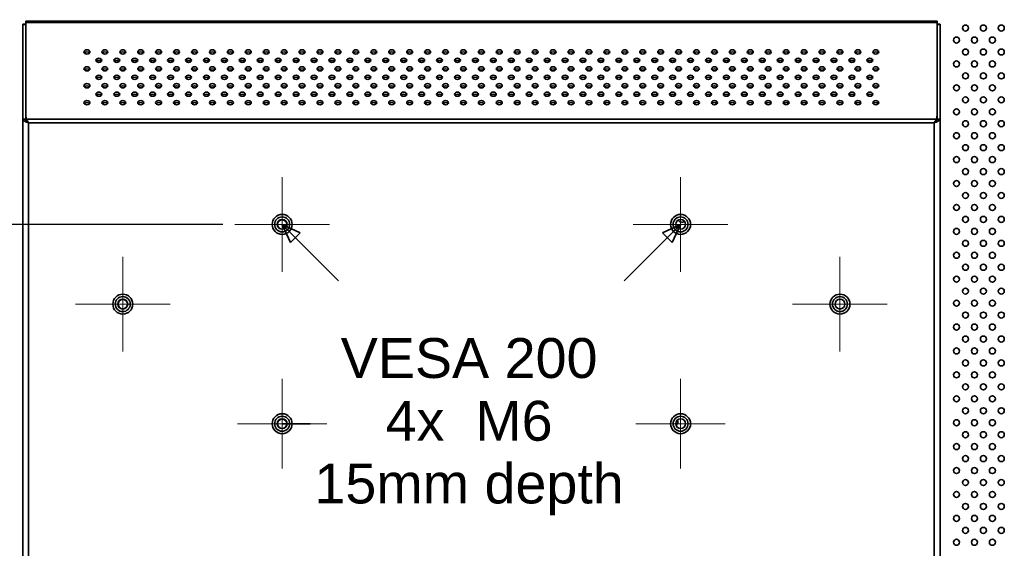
# Model space of a CAD drawing. Header units: millimetres. Extents: x 0 to 3360, y 0 to 2376.
# Tile 80 of 82: x 2466 to 2961, y 1701 to 1966. Entities that reach past the tile are written whole.
import ezdxf

# ---------------------------------------------------------------- set-up
doc = ezdxf.new("R2010")
doc.units = ezdxf.units.MM
doc.header["$LTSCALE"] = 8
for name, color, linetype, lineweight in [('Bemaßungen(ISO)', 7, 'Continuous', 18), ('Mittelpunktmarkierung(ISO)', 7, 'Continuous', 18), ('Sichtbare Kanten(ISO)', 7, 'Continuous', 35), ('Sichtbare tangentiale Kanten(ISO)', 7, 'Continuous', 35), ('Skizziergeometrie(ISO)', 7, 'Continuous', 35), ('Symbole(ISO)', 7, 'Continuous', 18)]:
    doc.layers.add(name, color=color, linetype=linetype, lineweight=lineweight)
doc.styles.add('Aktuell-ISO', font='arial.ttf')
doc.styles.add('Aktuell-ISOGroßer Text', font='arial.ttf')
doc.dimstyles.new('X.XXXGroßer Text', dxfattribs={"dimscale": 8, "dimtxt": 3.048, "dimasz": 5, "dimexe": 3.175, "dimexo": 0.75, "dimgap": 0.762, "dimtad": 1, "dimdec": 1, "dimrnd": 1e-08, "dimzin": 12, "dimtxsty": 'Aktuell-ISOGroßer Text', "dimcen": 0.09, "dimdle": 10, "dimclrd": 256, "dimclre": 256, "dimclrt": 7, "dimadec": 0, "dimazin": 3, "dimtfac": 0.656168, "dimtdec": 1, "dimtmove": 0, "dimatfit": 3, "dimfxl": 0, "dimtolj": 1, "dimlwd": 25, "dimlwe": 25, "dimarcsym": 0})

# ---------------------------------------------------------------- blocks, each defined once
blk = doc.blocks.new('*D19')
at = {"layer": 'Bemaßungen(ISO)', "color": 250, "linetype": 'Continuous', "lineweight": 25, "true_color": 0x3f3f3f, "transparency": 16777216}
for p, q in [((2311.45, 1987.33), (2212.05, 1987.33)), ((2237.45, 1947.33), (2237.45, 1903.08)), ((2568.45, 1863.08), (2212.05, 1863.08))]:
    blk.add_line(p, q, dxfattribs=at)
at = {"layer": 'Bemaßungen(ISO)', "color": 250, "linetype": 'Continuous', "true_color": 0x3f3f3f, "transparency": 16777216}
for points in [[(2230.78, 1947.33), (2244.12, 1947.33), (2237.45, 1987.33)], [(2230.78, 1903.08), (2244.12, 1903.08), (2237.45, 1863.08)]]:
    blk.add_solid(points, dxfattribs=at)
at = {"layer": 'Defpoints', "color": 0, "linetype": 'Continuous', "transparency": 16777216}
for p in [(2317.45, 1987.33), (2237.45, 1863.08), (2574.45, 1863.08)]:
    blk.add_point(p, dxfattribs=at)
at = {"layer": 'Bemaßungen(ISO)', "color": 7, "linetype": 'Continuous', "lineweight": 25, "transparency": 16777216, "insert": (2202.05, 1885.21), "char_height": 24.384, "attachment_point": 1, "rotation": 90, "style": 'Aktuell-ISOGroßer Text'}
blk.add_mtext('\\A1;124,3', dxfattribs=at)
blk = doc.blocks.new('*D21')
at = {"layer": 'Bemaßungen(ISO)', "color": 250, "linetype": 'Continuous', "lineweight": 25, "true_color": 0x3f3f3f, "transparency": 16777216}
for p, q in [((2568.45, 1863.08), (2212.05, 1863.08)), ((2237.45, 1823.08), (2237.45, 1703.08)), ((2568.45, 1663.08), (2212.05, 1663.08))]:
    blk.add_line(p, q, dxfattribs=at)
at = {"layer": 'Bemaßungen(ISO)', "color": 250, "linetype": 'Continuous', "true_color": 0x3f3f3f, "transparency": 16777216}
for points in [[(2230.78, 1823.08), (2244.12, 1823.08), (2237.45, 1863.08)], [(2230.78, 1703.08), (2244.12, 1703.08), (2237.45, 1663.08)]]:
    blk.add_solid(points, dxfattribs=at)
at = {"layer": 'Defpoints', "color": 0, "linetype": 'Continuous', "transparency": 16777216}
for p in [(2574.45, 1863.08), (2237.45, 1663.08), (2574.45, 1663.08)]:
    blk.add_point(p, dxfattribs=at)
at = {"layer": 'Bemaßungen(ISO)', "color": 7, "linetype": 'Continuous', "lineweight": 25, "transparency": 16777216, "insert": (2206.45, 1735.98), "char_height": 24.384, "attachment_point": 1, "rotation": 90, "style": 'Aktuell-ISOGroßer Text'}
blk.add_mtext('\\A1;200', dxfattribs=at)

msp = doc.modelspace()

# ---------------------------------------------------------------- linework, layer by layer
at = {"layer": 'Mittelpunktmarkierung(ISO)', "linetype": 'Continuous'}
for p, q in [((2598.2, 1886.83), (2598.2, 1839.33)), ((2798.2, 1886.83), (2798.2, 1839.33)), ((2621.95, 1863.08), (2574.45, 1863.08)), ((2821.95, 1863.08), (2774.45, 1863.08)), ((2518.2, 1846.83), (2518.2, 1799.33)), ((2878.2, 1846.83), (2878.2, 1799.33)), ((2541.95, 1823.08), (2494.45, 1823.08)), ((2901.95, 1823.08), (2854.45, 1823.08)), ((2598.2, 1785.54), (2598.2, 1740.62)), ((2798.2, 1785.54), (2798.2, 1740.62)), ((2620.66, 1763.08), (2575.74, 1763.08)), ((2820.66, 1763.08), (2775.74, 1763.08))]:
    msp.add_line(p, q, dxfattribs=at)
at = {"layer": 'Sichtbare Kanten(ISO)'}
for p, q in [((2467.95, 1963.58), (2467.95, 1963.29)), ((2469.45, 1963.58), (2467.95, 1963.58)), ((2467.95, 1963.29), (2467.95, 1915.96)), ((2469.45, 1963.29), (2467.95, 1963.29)), ((2469.45, 1965.08), (2926.95, 1965.08)), ((2469.45, 1964.35), (2469.45, 1965.08)), ((2469.45, 1964.35), (2469.45, 1918.08)), ((2926.95, 1965.08), (2926.95, 1964.35)), ((2926.95, 1964.35), (2926.95, 1918.08)), ((2926.95, 1963.58), (2928.45, 1963.58)), ((2926.95, 1963.29), (2928.45, 1963.29)), ((2928.45, 1963.29), (2928.45, 1963.58)), ((2928.45, 1915.96), (2928.45, 1963.29)), ((2469.66, 1915.81), (2469.45, 1918.08)), ((2469.45, 1917.02), (2469.45, 1918.08)), ((2926.95, 1918.08), (2926.74, 1915.81)), ((2926.95, 1917.02), (2926.95, 1918.08)), ((2467.95, 1608.08), (2467.95, 1915.96)), ((2467.95, 1915.96), (2469.45, 1915.96)), ((2469.74, 1914.86), (2468.99, 1914.86)), ((2469.45, 1917.02), (2469.6, 1915.37)), ((2469.45, 1915.96), (2469.45, 1917.02)), ((2469.66, 1914.91), (2469.66, 1915.81)), ((2469.8, 1915.66), (2469.8, 1915.66)), ((2926.6, 1915.66), (2926.6, 1915.66)), ((2926.66, 1914.86), (2927.41, 1914.86)), ((2926.74, 1915.81), (2926.74, 1914.91)), ((2926.79, 1915.37), (2926.95, 1917.02)), ((2926.95, 1917.02), (2926.95, 1915.96)), ((2926.95, 1915.96), (2928.45, 1915.96)), ((2928.45, 1915.96), (2928.45, 1608.08))]:
    msp.add_line(p, q, dxfattribs=at)
for centre, radius in [((2941.2, 1961.58), 1.5), ((2950.2, 1961.58), 1.5), ((2959.2, 1961.58), 1.5), ((2936.7, 1955.58), 1.5), ((2945.7, 1955.58), 1.5), ((2954.7, 1955.58), 1.5), ((2941.2, 1949.58), 1.5), ((2950.2, 1949.58), 1.5), ((2959.2, 1949.58), 1.5), ((2936.7, 1943.58), 1.5), ((2945.7, 1943.58), 1.5), ((2954.7, 1943.58), 1.5), ((2941.2, 1937.58), 1.5), ((2950.2, 1937.58), 1.5), ((2959.2, 1937.58), 1.5), ((2936.7, 1931.58), 1.5), ((2945.7, 1931.58), 1.5), ((2954.7, 1931.58), 1.5), ((2941.2, 1925.58), 1.5), ((2950.2, 1925.58), 1.5), ((2959.2, 1925.58), 1.5), ((2936.7, 1919.58), 1.5), ((2945.7, 1919.58), 1.5), ((2954.7, 1919.58), 1.5), ((2941.2, 1913.58), 1.5), ((2950.2, 1913.58), 1.5), ((2959.2, 1913.58), 1.5), ((2936.7, 1907.58), 1.5), ((2945.7, 1907.58), 1.5), ((2954.7, 1907.58), 1.5), ((2941.2, 1901.58), 1.5), ((2950.2, 1901.58), 1.5), ((2959.2, 1901.58), 1.5), ((2936.7, 1895.58), 1.5), ((2945.7, 1895.58), 1.5), ((2954.7, 1895.58), 1.5), ((2941.2, 1889.58), 1.5), ((2950.2, 1889.58), 1.5), ((2959.2, 1889.58), 1.5), ((2936.7, 1883.58), 1.5), ((2945.7, 1883.58), 1.5), ((2954.7, 1883.58), 1.5), ((2941.2, 1877.58), 1.5), ((2950.2, 1877.58), 1.5), ((2959.2, 1877.58), 1.5), ((2936.7, 1871.58), 1.5), ((2945.7, 1871.58), 1.5), ((2954.7, 1871.58), 1.5), ((2598.2, 1863.08), 5), ((2598.2, 1863.08), 3.75), ((2598.2, 1863.08), 2.46), ((2598.2, 1863.08), 2.34), ((2798.2, 1863.08), 5), ((2798.2, 1863.08), 3.75), ((2798.2, 1863.08), 2.46), ((2941.2, 1865.58), 1.5), ((2950.2, 1865.58), 1.5), ((2959.2, 1865.58), 1.5), ((2936.7, 1859.58), 1.5), ((2945.7, 1859.58), 1.5), ((2954.7, 1859.58), 1.5), ((2941.2, 1853.58), 1.5), ((2950.2, 1853.58), 1.5), ((2959.2, 1853.58), 1.5), ((2936.7, 1847.58), 1.5), ((2945.7, 1847.58), 1.5), ((2954.7, 1847.58), 1.5), ((2941.2, 1841.58), 1.5), ((2950.2, 1841.58), 1.5), ((2959.2, 1841.58), 1.5), ((2936.7, 1835.58), 1.5), ((2945.7, 1835.58), 1.5), ((2954.7, 1835.58), 1.5), ((2941.2, 1829.58), 1.5), ((2950.2, 1829.58), 1.5), ((2959.2, 1829.58), 1.5), ((2518.2, 1823.08), 5), ((2518.2, 1823.08), 3.75), ((2518.2, 1823.08), 2.46), ((2518.2, 1823.08), 2.34), ((2878.2, 1823.08), 5), ((2878.2, 1823.08), 3.75), ((2878.2, 1823.08), 2.46), ((2936.7, 1823.58), 1.5), ((2945.7, 1823.58), 1.5), ((2954.7, 1823.58), 1.5), ((2941.2, 1817.58), 1.5), ((2950.2, 1817.58), 1.5), ((2959.2, 1817.58), 1.5), ((2936.7, 1811.58), 1.5), ((2945.7, 1811.58), 1.5), ((2954.7, 1811.58), 1.5), ((2941.2, 1805.58), 1.5), ((2950.2, 1805.58), 1.5), ((2959.2, 1805.58), 1.5), ((2936.7, 1799.58), 1.5), ((2945.7, 1799.58), 1.5), ((2954.7, 1799.58), 1.5), ((2941.2, 1793.58), 1.5), ((2950.2, 1793.58), 1.5), ((2959.2, 1793.58), 1.5), ((2936.7, 1787.58), 1.5), ((2945.7, 1787.58), 1.5), ((2954.7, 1787.58), 1.5), ((2941.2, 1781.58), 1.5), ((2950.2, 1781.58), 1.5), ((2959.2, 1781.58), 1.5), ((2936.7, 1775.58), 1.5), ((2945.7, 1775.58), 1.5), ((2954.7, 1775.58), 1.5), ((2941.2, 1769.58), 1.5), ((2950.2, 1769.58), 1.5), ((2959.2, 1769.58), 1.5), ((2598.2, 1763.08), 5), ((2598.2, 1763.08), 3.75), ((2598.2, 1763.08), 2.46), ((2598.2, 1763.08), 2.34), ((2798.2, 1763.08), 5), ((2798.2, 1763.08), 3.75), ((2798.2, 1763.08), 2.46), ((2936.7, 1763.58), 1.5), ((2945.7, 1763.58), 1.5), ((2954.7, 1763.58), 1.5), ((2941.2, 1757.58), 1.5), ((2950.2, 1757.58), 1.5), ((2959.2, 1757.58), 1.5), ((2936.7, 1751.58), 1.5), ((2945.7, 1751.58), 1.5), ((2954.7, 1751.58), 1.5), ((2941.2, 1745.58), 1.5), ((2950.2, 1745.58), 1.5), ((2959.2, 1745.58), 1.5), ((2936.7, 1739.58), 1.5), ((2945.7, 1739.58), 1.5), ((2954.7, 1739.58), 1.5), ((2941.2, 1733.58), 1.5), ((2950.2, 1733.58), 1.5), ((2959.2, 1733.58), 1.5), ((2936.7, 1727.58), 1.5), ((2945.7, 1727.58), 1.5), ((2954.7, 1727.58), 1.5), ((2941.2, 1721.58), 1.5), ((2950.2, 1721.58), 1.5), ((2959.2, 1721.58), 1.5), ((2936.7, 1715.58), 1.5), ((2945.7, 1715.58), 1.5), ((2954.7, 1715.58), 1.5), ((2941.2, 1709.58), 1.5), ((2950.2, 1709.58), 1.5), ((2959.2, 1709.58), 1.5), ((2936.7, 1703.58), 1.5), ((2945.7, 1703.58), 1.5), ((2954.7, 1703.58), 1.5)]:
    msp.add_circle(centre, radius, dxfattribs=at)
for centre, start, end in [((2698.2, 1926.93), 150.4113, 156.0542), ((2798.85, 1866.08), 204.7102, 310.8395), ((2794.85, 1764.08), 300.0846, 26.6739)]:
    msp.add_arc(centre, 2, start, end, dxfattribs=at)
for centre in [(2500.2, 1949.62), (2509.2, 1949.62), (2518.2, 1949.62), (2527.2, 1949.62), (2536.2, 1949.62), (2545.2, 1949.62), (2554.2, 1949.62), (2563.2, 1949.62), (2572.2, 1949.62), (2581.2, 1949.62), (2590.2, 1949.62), (2599.2, 1949.62), (2608.2, 1949.62), (2617.2, 1949.62), (2626.2, 1949.62), (2635.2, 1949.62), (2644.2, 1949.62), (2653.2, 1949.62), (2662.2, 1949.62), (2671.2, 1949.62), (2680.2, 1949.62), (2689.2, 1949.62), (2698.2, 1949.62), (2707.2, 1949.62), (2716.2, 1949.62), (2725.2, 1949.62), (2734.2, 1949.62), (2743.2, 1949.62), (2752.2, 1949.62), (2761.2, 1949.62), (2770.2, 1949.62), (2779.2, 1949.62), (2788.2, 1949.62), (2797.2, 1949.62), (2806.2, 1949.62), (2815.2, 1949.62), (2824.2, 1949.62), (2833.2, 1949.62), (2842.2, 1949.62), (2851.2, 1949.62), (2860.2, 1949.62), (2869.2, 1949.62), (2878.2, 1949.62), (2887.2, 1949.62), (2896.2, 1949.62), (2506.2, 1945.37), (2515.2, 1945.37), (2524.2, 1945.37), (2533.2, 1945.37), (2542.2, 1945.37), (2551.2, 1945.37), (2560.2, 1945.37), (2569.2, 1945.37), (2578.2, 1945.37), (2587.2, 1945.37), (2596.2, 1945.37), (2605.2, 1945.37), (2614.2, 1945.37), (2623.2, 1945.37), (2632.2, 1945.37), (2641.2, 1945.37), (2650.2, 1945.37), (2659.2, 1945.37), (2668.2, 1945.37), (2677.2, 1945.37), (2686.2, 1945.37), (2695.2, 1945.37), (2704.2, 1945.37), (2713.2, 1945.37), (2722.2, 1945.37), (2731.2, 1945.37), (2740.2, 1945.37), (2749.2, 1945.37), (2758.2, 1945.37), (2767.2, 1945.37), (2776.2, 1945.37), (2785.2, 1945.37), (2794.2, 1945.37), (2803.2, 1945.37), (2812.2, 1945.37), (2821.2, 1945.37), (2830.2, 1945.37), (2839.2, 1945.37), (2848.2, 1945.37), (2857.2, 1945.37), (2866.2, 1945.37), (2875.2, 1945.37), (2884.2, 1945.37), (2893.2, 1945.37), (2500.2, 1941.13), (2506.2, 1936.89), (2509.2, 1941.13), (2515.2, 1936.89), (2518.2, 1941.13), (2524.2, 1936.89), (2527.2, 1941.13), (2533.2, 1936.89), (2536.2, 1941.13), (2542.2, 1936.89), (2545.2, 1941.13), (2551.2, 1936.89), (2554.2, 1941.13), (2560.2, 1936.89), (2563.2, 1941.13), (2569.2, 1936.89), (2572.2, 1941.13), (2578.2, 1936.89), (2581.2, 1941.13), (2587.2, 1936.89), (2590.2, 1941.13), (2596.2, 1936.89), (2599.2, 1941.13), (2605.2, 1936.89), (2608.2, 1941.13), (2614.2, 1936.89), (2617.2, 1941.13), (2623.2, 1936.89), (2626.2, 1941.13), (2632.2, 1936.89), (2635.2, 1941.13), (2641.2, 1936.89), (2644.2, 1941.13), (2650.2, 1936.89), (2653.2, 1941.13), (2659.2, 1936.89), (2662.2, 1941.13), (2668.2, 1936.89), (2671.2, 1941.13), (2677.2, 1936.89), (2680.2, 1941.13), (2686.2, 1936.89), (2689.2, 1941.13), (2695.2, 1936.89), (2698.2, 1941.13), (2704.2, 1936.89), (2707.2, 1941.13), (2713.2, 1936.89), (2716.2, 1941.13), (2722.2, 1936.89), (2725.2, 1941.13), (2731.2, 1936.89), (2734.2, 1941.13), (2740.2, 1936.89), (2743.2, 1941.13), (2749.2, 1936.89), (2752.2, 1941.13), (2758.2, 1936.89), (2761.2, 1941.13), (2767.2, 1936.89), (2770.2, 1941.13), (2776.2, 1936.89), (2779.2, 1941.13), (2785.2, 1936.89), (2788.2, 1941.13), (2794.2, 1936.89), (2797.2, 1941.13), (2803.2, 1936.89), (2806.2, 1941.13), (2812.2, 1936.89), (2815.2, 1941.13), (2821.2, 1936.89), (2824.2, 1941.13), (2830.2, 1936.89), (2833.2, 1941.13), (2839.2, 1936.89), (2842.2, 1941.13), (2848.2, 1936.89), (2851.2, 1941.13), (2857.2, 1936.89), (2860.2, 1941.13), (2866.2, 1936.89), (2869.2, 1941.13), (2875.2, 1936.89), (2878.2, 1941.13), (2884.2, 1936.89), (2887.2, 1941.13), (2893.2, 1936.89), (2896.2, 1941.13), (2500.2, 1932.65), (2509.2, 1932.65), (2518.2, 1932.65), (2527.2, 1932.65), (2536.2, 1932.65), (2545.2, 1932.65), (2554.2, 1932.65), (2563.2, 1932.65), (2572.2, 1932.65), (2581.2, 1932.65), (2590.2, 1932.65), (2599.2, 1932.65), (2608.2, 1932.65), (2617.2, 1932.65), (2626.2, 1932.65), (2635.2, 1932.65), (2644.2, 1932.65), (2653.2, 1932.65), (2662.2, 1932.65), (2671.2, 1932.65), (2680.2, 1932.65), (2689.2, 1932.65), (2698.2, 1932.65), (2707.2, 1932.65), (2716.2, 1932.65), (2725.2, 1932.65), (2734.2, 1932.65), (2743.2, 1932.65), (2752.2, 1932.65), (2761.2, 1932.65), (2770.2, 1932.65), (2779.2, 1932.65), (2788.2, 1932.65), (2797.2, 1932.65), (2806.2, 1932.65), (2815.2, 1932.65), (2824.2, 1932.65), (2833.2, 1932.65), (2842.2, 1932.65), (2851.2, 1932.65), (2860.2, 1932.65), (2869.2, 1932.65), (2878.2, 1932.65), (2887.2, 1932.65), (2896.2, 1932.65), (2506.2, 1928.4), (2515.2, 1928.4), (2524.2, 1928.4), (2533.2, 1928.4), (2542.2, 1928.4), (2551.2, 1928.4), (2560.2, 1928.4), (2569.2, 1928.4), (2578.2, 1928.4), (2587.2, 1928.4), (2596.2, 1928.4), (2605.2, 1928.4), (2614.2, 1928.4), (2623.2, 1928.4), (2632.2, 1928.4), (2641.2, 1928.4), (2650.2, 1928.4), (2659.2, 1928.4), (2668.2, 1928.4), (2677.2, 1928.4), (2686.2, 1928.4), (2695.2, 1928.4), (2704.2, 1928.4), (2713.2, 1928.4), (2722.2, 1928.4), (2731.2, 1928.4), (2740.2, 1928.4), (2749.2, 1928.4), (2758.2, 1928.4), (2767.2, 1928.4), (2776.2, 1928.4), (2785.2, 1928.4), (2794.2, 1928.4), (2803.2, 1928.4), (2812.2, 1928.4), (2821.2, 1928.4), (2830.2, 1928.4), (2839.2, 1928.4), (2848.2, 1928.4), (2857.2, 1928.4), (2866.2, 1928.4), (2875.2, 1928.4), (2884.2, 1928.4), (2893.2, 1928.4), (2500.2, 1924.16), (2509.2, 1924.16), (2518.2, 1924.16), (2527.2, 1924.16), (2536.2, 1924.16), (2545.2, 1924.16), (2554.2, 1924.16), (2563.2, 1924.16), (2572.2, 1924.16), (2581.2, 1924.16), (2590.2, 1924.16), (2599.2, 1924.16), (2608.2, 1924.16), (2617.2, 1924.16), (2626.2, 1924.16), (2635.2, 1924.16), (2644.2, 1924.16), (2653.2, 1924.16), (2662.2, 1924.16), (2671.2, 1924.16), (2680.2, 1924.16), (2689.2, 1924.16), (2698.2, 1924.16), (2707.2, 1924.16), (2716.2, 1924.16), (2725.2, 1924.16), (2734.2, 1924.16), (2743.2, 1924.16), (2752.2, 1924.16), (2761.2, 1924.16), (2770.2, 1924.16), (2779.2, 1924.16), (2788.2, 1924.16), (2797.2, 1924.16), (2806.2, 1924.16), (2815.2, 1924.16), (2824.2, 1924.16), (2833.2, 1924.16), (2842.2, 1924.16), (2851.2, 1924.16), (2860.2, 1924.16), (2869.2, 1924.16), (2878.2, 1924.16), (2887.2, 1924.16), (2896.2, 1924.16)]:
    msp.add_ellipse(centre, major_axis=(1.5, 0), ratio=0.707107, dxfattribs=at)
for centre in [(2500.2, 1948.56), (2509.2, 1948.56), (2518.2, 1948.56), (2527.2, 1948.56), (2536.2, 1948.56), (2545.2, 1948.56), (2554.2, 1948.56), (2563.2, 1948.56), (2572.2, 1948.56), (2581.2, 1948.56), (2590.2, 1948.56), (2599.2, 1948.56), (2608.2, 1948.56), (2617.2, 1948.56), (2626.2, 1948.56), (2635.2, 1948.56), (2644.2, 1948.56), (2653.2, 1948.56), (2662.2, 1948.56), (2671.2, 1948.56), (2680.2, 1948.56), (2689.2, 1948.56), (2698.2, 1948.56), (2707.2, 1948.56), (2716.2, 1948.56), (2725.2, 1948.56), (2734.2, 1948.56), (2743.2, 1948.56), (2752.2, 1948.56), (2761.2, 1948.56), (2770.2, 1948.56), (2779.2, 1948.56), (2788.2, 1948.56), (2797.2, 1948.56), (2806.2, 1948.56), (2815.2, 1948.56), (2824.2, 1948.56), (2833.2, 1948.56), (2842.2, 1948.56), (2851.2, 1948.56), (2860.2, 1948.56), (2869.2, 1948.56), (2878.2, 1948.56), (2887.2, 1948.56), (2896.2, 1948.56), (2506.2, 1944.31), (2515.2, 1944.31), (2524.2, 1944.31), (2533.2, 1944.31), (2542.2, 1944.31), (2551.2, 1944.31), (2560.2, 1944.31), (2569.2, 1944.31), (2578.2, 1944.31), (2587.2, 1944.31), (2596.2, 1944.31), (2605.2, 1944.31), (2614.2, 1944.31), (2623.2, 1944.31), (2632.2, 1944.31), (2641.2, 1944.31), (2650.2, 1944.31), (2659.2, 1944.31), (2668.2, 1944.31), (2677.2, 1944.31), (2686.2, 1944.31), (2695.2, 1944.31), (2704.2, 1944.31), (2713.2, 1944.31), (2722.2, 1944.31), (2731.2, 1944.31), (2740.2, 1944.31), (2749.2, 1944.31), (2758.2, 1944.31), (2767.2, 1944.31), (2776.2, 1944.31), (2785.2, 1944.31), (2794.2, 1944.31), (2803.2, 1944.31), (2812.2, 1944.31), (2821.2, 1944.31), (2830.2, 1944.31), (2839.2, 1944.31), (2848.2, 1944.31), (2857.2, 1944.31), (2866.2, 1944.31), (2875.2, 1944.31), (2884.2, 1944.31), (2893.2, 1944.31), (2500.2, 1940.07), (2509.2, 1940.07), (2518.2, 1940.07), (2527.2, 1940.07), (2536.2, 1940.07), (2545.2, 1940.07), (2554.2, 1940.07), (2563.2, 1940.07), (2572.2, 1940.07), (2581.2, 1940.07), (2590.2, 1940.07), (2599.2, 1940.07), (2608.2, 1940.07), (2617.2, 1940.07), (2626.2, 1940.07), (2635.2, 1940.07), (2644.2, 1940.07), (2653.2, 1940.07), (2662.2, 1940.07), (2671.2, 1940.07), (2680.2, 1940.07), (2689.2, 1940.07), (2698.2, 1940.07), (2707.2, 1940.07), (2716.2, 1940.07), (2725.2, 1940.07), (2734.2, 1940.07), (2743.2, 1940.07), (2752.2, 1940.07), (2761.2, 1940.07), (2770.2, 1940.07), (2779.2, 1940.07), (2788.2, 1940.07), (2797.2, 1940.07), (2806.2, 1940.07), (2815.2, 1940.07), (2824.2, 1940.07), (2833.2, 1940.07), (2842.2, 1940.07), (2851.2, 1940.07), (2860.2, 1940.07), (2869.2, 1940.07), (2878.2, 1940.07), (2887.2, 1940.07), (2896.2, 1940.07), (2500.2, 1931.59), (2506.2, 1935.83), (2509.2, 1931.59), (2515.2, 1935.83), (2518.2, 1931.59), (2524.2, 1935.83), (2527.2, 1931.59), (2533.2, 1935.83), (2536.2, 1931.59), (2542.2, 1935.83), (2545.2, 1931.59), (2551.2, 1935.83), (2554.2, 1931.59), (2560.2, 1935.83), (2563.2, 1931.59), (2569.2, 1935.83), (2572.2, 1931.59), (2578.2, 1935.83), (2581.2, 1931.59), (2587.2, 1935.83), (2590.2, 1931.59), (2596.2, 1935.83), (2599.2, 1931.59), (2605.2, 1935.83), (2608.2, 1931.59), (2614.2, 1935.83), (2617.2, 1931.59), (2623.2, 1935.83), (2626.2, 1931.59), (2632.2, 1935.83), (2635.2, 1931.59), (2641.2, 1935.83), (2644.2, 1931.59), (2650.2, 1935.83), (2653.2, 1931.59), (2659.2, 1935.83), (2662.2, 1931.59), (2668.2, 1935.83), (2671.2, 1931.59), (2677.2, 1935.83), (2680.2, 1931.59), (2686.2, 1935.83), (2689.2, 1931.59), (2695.2, 1935.83), (2698.2, 1931.59), (2704.2, 1935.83), (2707.2, 1931.59), (2713.2, 1935.83), (2716.2, 1931.59), (2722.2, 1935.83), (2725.2, 1931.59), (2731.2, 1935.83), (2734.2, 1931.59), (2740.2, 1935.83), (2743.2, 1931.59), (2749.2, 1935.83), (2752.2, 1931.59), (2758.2, 1935.83), (2761.2, 1931.59), (2767.2, 1935.83), (2770.2, 1931.59), (2776.2, 1935.83), (2779.2, 1931.59), (2785.2, 1935.83), (2788.2, 1931.59), (2794.2, 1935.83), (2797.2, 1931.59), (2803.2, 1935.83), (2806.2, 1931.59), (2812.2, 1935.83), (2815.2, 1931.59), (2821.2, 1935.83), (2824.2, 1931.59), (2830.2, 1935.83), (2833.2, 1931.59), (2839.2, 1935.83), (2842.2, 1931.59), (2848.2, 1935.83), (2851.2, 1931.59), (2857.2, 1935.83), (2860.2, 1931.59), (2866.2, 1935.83), (2869.2, 1931.59), (2875.2, 1935.83), (2878.2, 1931.59), (2884.2, 1935.83), (2887.2, 1931.59), (2893.2, 1935.83), (2896.2, 1931.59), (2506.2, 1927.34), (2515.2, 1927.34), (2524.2, 1927.34), (2533.2, 1927.34), (2542.2, 1927.34), (2551.2, 1927.34), (2560.2, 1927.34), (2569.2, 1927.34), (2578.2, 1927.34), (2587.2, 1927.34), (2596.2, 1927.34), (2605.2, 1927.34), (2614.2, 1927.34), (2623.2, 1927.34), (2632.2, 1927.34), (2641.2, 1927.34), (2650.2, 1927.34), (2659.2, 1927.34), (2668.2, 1927.34), (2677.2, 1927.34), (2686.2, 1927.34), (2695.2, 1927.34), (2704.2, 1927.34), (2713.2, 1927.34), (2722.2, 1927.34), (2731.2, 1927.34), (2740.2, 1927.34), (2749.2, 1927.34), (2758.2, 1927.34), (2767.2, 1927.34), (2776.2, 1927.34), (2785.2, 1927.34), (2794.2, 1927.34), (2803.2, 1927.34), (2812.2, 1927.34), (2821.2, 1927.34), (2830.2, 1927.34), (2839.2, 1927.34), (2848.2, 1927.34), (2857.2, 1927.34), (2866.2, 1927.34), (2875.2, 1927.34), (2884.2, 1927.34), (2893.2, 1927.34), (2500.2, 1923.1), (2509.2, 1923.1), (2518.2, 1923.1), (2527.2, 1923.1), (2536.2, 1923.1), (2545.2, 1923.1), (2554.2, 1923.1), (2563.2, 1923.1), (2572.2, 1923.1), (2581.2, 1923.1), (2590.2, 1923.1), (2599.2, 1923.1), (2608.2, 1923.1), (2617.2, 1923.1), (2626.2, 1923.1), (2635.2, 1923.1), (2644.2, 1923.1), (2653.2, 1923.1), (2662.2, 1923.1), (2671.2, 1923.1), (2680.2, 1923.1), (2689.2, 1923.1), (2698.2, 1923.1), (2707.2, 1923.1), (2716.2, 1923.1), (2725.2, 1923.1), (2734.2, 1923.1), (2743.2, 1923.1), (2752.2, 1923.1), (2761.2, 1923.1), (2770.2, 1923.1), (2779.2, 1923.1), (2788.2, 1923.1), (2797.2, 1923.1), (2806.2, 1923.1), (2815.2, 1923.1), (2824.2, 1923.1), (2833.2, 1923.1), (2842.2, 1923.1), (2851.2, 1923.1), (2860.2, 1923.1), (2869.2, 1923.1), (2878.2, 1923.1), (2887.2, 1923.1), (2896.2, 1923.1)]:
    msp.add_ellipse(centre, major_axis=(1.5, 0), ratio=0.707107, start_param=0.523599, end_param=2.617994, dxfattribs=at)
for points in [[(2467.95, 1915.96), (2467.95, 1915.84), (2468.03, 1915.59), (2468.39, 1915.23), (2468.77, 1914.99), (2468.99, 1914.86)], [(2468.99, 1914.86), (2469.16, 1914.77), (2469.56, 1914.59), (2470.24, 1914.32), (2470.71, 1914.14), (2470.95, 1914.04)], [(2470.95, 1914.04), (2470.81, 1914.26), (2470.52, 1914.7), (2470.09, 1915.31), (2469.81, 1915.66), (2469.66, 1915.81)], [(2926.74, 1915.81), (2926.59, 1915.66), (2926.31, 1915.31), (2925.88, 1914.7), (2925.59, 1914.26), (2925.45, 1914.04)], [(2925.45, 1914.04), (2925.69, 1914.14), (2926.16, 1914.32), (2926.84, 1914.59), (2927.23, 1914.77), (2927.41, 1914.86)], [(2927.41, 1914.86), (2927.63, 1914.99), (2928.01, 1915.23), (2928.37, 1915.59), (2928.45, 1915.84), (2928.45, 1915.96)]]:
    msp.add_open_spline(points, degree=3, dxfattribs=at)
for points, knots in [([(2469.61, 1915.36), (2469.57, 1915.44), (2469.54, 1915.52), (2469.51, 1915.59), (2469.47, 1915.72), (2469.45, 1915.84), (2469.45, 1915.96)], [0.456711, 0.456711, 0.456711, 0.456711, 0.6666667, 0.6666667, 0.6666667, 1, 1, 1, 1]), ([(2926.95, 1915.96), (2926.95, 1915.84), (2926.93, 1915.72), (2926.89, 1915.59), (2926.86, 1915.52), (2926.83, 1915.44), (2926.79, 1915.36)], [0, 0, 0, 0, 0.3333333, 0.3333333, 0.3333333, 0.543289, 0.543289, 0.543289, 0.543289])]:
    msp.add_open_spline(points, degree=3, knots=knots, dxfattribs=at)
at = {"layer": 'Sichtbare tangentiale Kanten(ISO)'}
for p, q in [((2926.95, 1964.35), (2469.45, 1964.35)), ((2469.66, 1915.81), (2926.74, 1915.81)), ((2925.45, 1914.04), (2470.95, 1914.04)), ((2470.95, 1914.04), (2470.95, 1608.08)), ((2925.45, 1608.08), (2925.45, 1914.04))]:
    msp.add_line(p, q, dxfattribs=at)
at = {"layer": 'Skizziergeometrie(ISO)'}
for p, q in [((2598.2, 1863.08), (2626.48, 1834.8)), ((2598.2, 1863.08), (2602.43, 1854.02)), ((2598.2, 1863.08), (2607.26, 1858.85)), ((2607.26, 1858.85), (2602.43, 1854.02)), ((2798.2, 1863.08), (2769.91, 1834.8)), ((2798.2, 1863.08), (2769.91, 1834.8)), ((2798.2, 1863.08), (2789.14, 1858.85)), ((2793.97, 1854.02), (2789.14, 1858.85)), ((2798.2, 1863.08), (2793.97, 1854.02)), ((2598.2, 1763.08), (2612.34, 1763.08))]:
    msp.add_line(p, q, dxfattribs=at)

# ---------------------------------------------------------------- texts
at = {"layer": 'Symbole(ISO)', "color": 7, "insert": (2692.04, 1806.04), "char_height": 20, "width": 202.1046, "attachment_point": 2, "line_spacing_factor": 0.944221, "style": 'Aktuell-ISO'}
msp.add_mtext('{\\fArial|b0|i0;\\H20.0000;VESA 200\\P4x  M6\\P15mm depth}', dxfattribs=at)

# ---------------------------------------------------------------- dimensions: what is measured, and where the dimension line sits
at = {"layer": 'Bemaßungen(ISO)', "color": 250, "linetype": 'Continuous', "lineweight": 25, "true_color": 0x3f3f3f}
for base, p1, p2, angle, picture, middle in [((2237.44913666, 1863.08041789), (2317.44913666, 1987.33041789), (2574.44913666, 1863.08041789), 270, '*D19', (2237.44913666, 1925.20541789)), ((2237.45, 1663.08), (2574.45, 1863.08), (2574.45, 1663.08), 90, '*D21', (2237.45, 1763.08))]:
    dim = msp.add_linear_dim(base=base, p1=p1, p2=p2, angle=angle, dimstyle='X.XXXGroßer Text', override={"dimdec": 1, "dimtp": 0, "dimtm": 0, "dimtdec": 1, "dimtofl": 0, "dimatfit": 1}, dxfattribs=at)
    dim.commit()
    dim.dimension.update_dxf_attribs({"geometry": picture, "text_midpoint": middle, "dimtype": 160})

doc.saveas('drawing.dxf')
